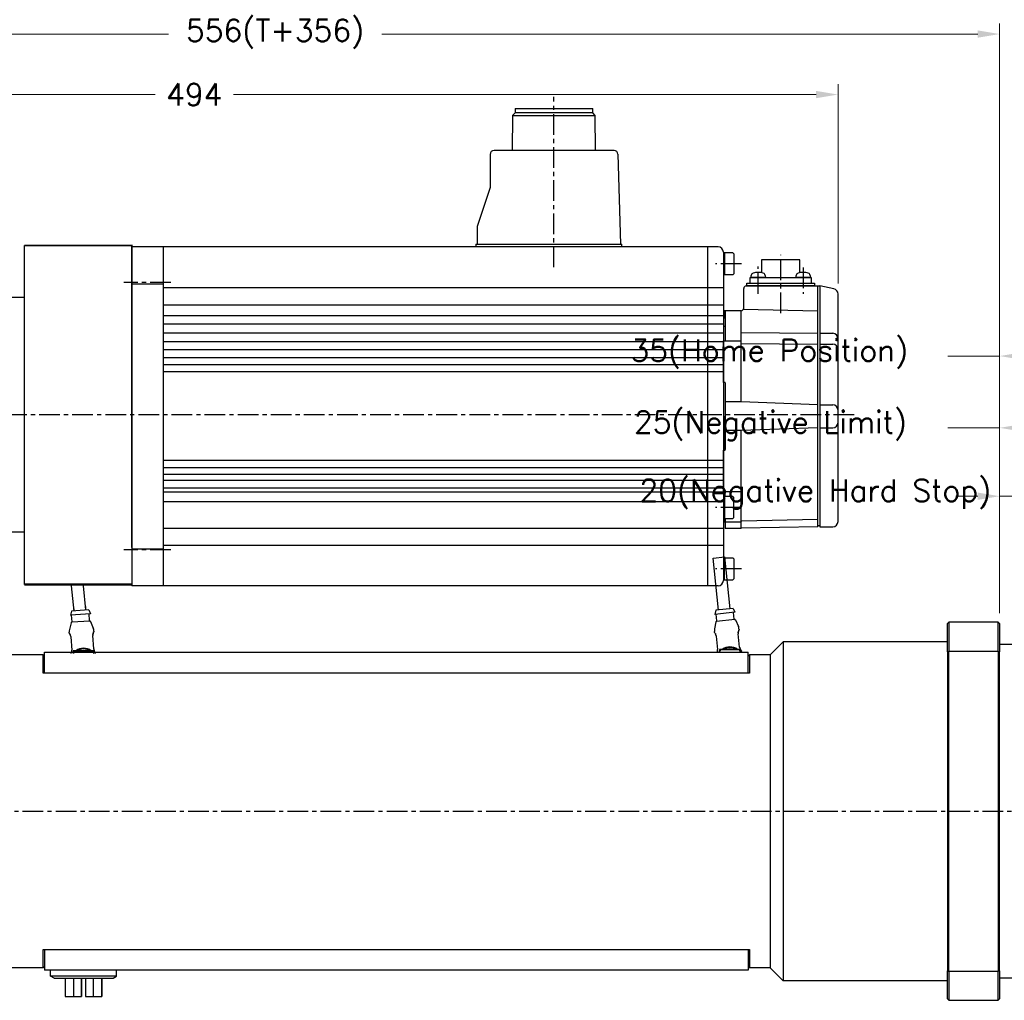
# Model space of a CAD drawing. Extents: x 0 to 1685, y -10 to 1188.
# Tile 3 of 23: x 433 to 811, y 384 to 760. Entities that reach past the tile are written whole.
import ezdxf

# ---------------------------------------------------------------- set-up
doc = ezdxf.new("R2010")
doc.units = 0
doc.header["$LTSCALE"] = 25.4
doc.linetypes.add('CENTER', pattern=[2, 1.25, -0.25, 0.25, -0.25])
doc.layers.get('0').update_dxf_attribs({"linetype": 'CONTINUOUS'})
doc.layers.get('Defpoints').update_dxf_attribs({"linetype": 'CONTINUOUS'})
for name, color, linetype, lineweight in [('AM_0', 7, 'CONTINUOUS', 50), ('AM_5_Dimension', 6, 'CONTINUOUS', 13), ('ATA-DIM', 252, 'CONTINUOUS', 25), ('Layer0000', 7, 'CONTINUOUS', 25), ('외형선(ISO)', 7, 'CONTINUOUS', 35)]:
    doc.layers.add(name, color=color, linetype=linetype, lineweight=lineweight)
doc.layers.add('ATA-CENTER', color=133, linetype='CENTER')
doc.styles.get("Standard").update_dxf_attribs({"font": 'simplex.shx'})
doc.dimstyles.new('ata_A1', dxfattribs={"dimtxt": 4.2, "dimasz": 4.2, "dimexe": 2, "dimexo": 2, "dimgap": 2, "dimtad": 0, "dimtih": 1, "dimtoh": 1, "dimdec": 6, "dimdsep": 46, "dimtxsty": 'Standard', "dimcen": 0, "dimclrd": 252, "dimclre": 252, "dimclrt": 4, "dimadec": 6, "dimazin": 2, "dimtfac": 1, "dimtdec": 6, "dimtofl": 0, "dimtmove": 0, "dimatfit": 3, "dimfxl": 0, "dimtolj": 1, "dimtzin": 0, "dimlwd": 0, "dimlwe": 0, "dimarcsym": 0})

# ---------------------------------------------------------------- blocks, each defined once
blk = doc.blocks.new('*D13645')
at = {"layer": 'ATA-DIM', "color": 252, "lineweight": 0}
for p, q in [((809.09, 532.61), (809.09, 581.45)), ((829.09, 522.94), (829.09, 581.45)), ((800.69, 577.45), (792.29, 577.45)), ((809.09, 577.45), (826.26, 577.45)), ((837.49, 577.45), (845.89, 577.45))]:
    blk.add_line(p, q, dxfattribs=at)
at = {"layer": 'ATA-DIM', "color": 252}
for points in [[(800.69, 576.05), (800.69, 578.85), (809.09, 577.45)], [(837.49, 578.85), (837.49, 576.05), (829.09, 577.45)]]:
    blk.add_solid(points, dxfattribs=at)
at = {"layer": 'Defpoints', "color": 0}
for p in [(829.09, 577.45), (809.09, 528.61), (829.09, 518.94)]:
    blk.add_point(p, dxfattribs=at)
at = {"layer": 'ATA-DIM', "color": 4, "insert": (670.9, 583.84), "char_height": 8.4, "attachment_point": 1}
blk.add_mtext('\\A1;20(Negative Hard Stop)', dxfattribs=at)
blk = doc.blocks.new('*D13644')
at = {"layer": 'ATA-DIM', "color": 252, "lineweight": 0}
for p, q in [((809.09, 532.61), (809.09, 607.68)), ((834.09, 504.45), (834.09, 607.68)), ((809.09, 603.68), (789.22, 603.68)), ((817.49, 603.68), (825.69, 603.68))]:
    blk.add_line(p, q, dxfattribs=at)
at = {"layer": 'ATA-DIM', "color": 252}
for points in [[(817.49, 605.08), (817.49, 602.28), (809.09, 603.68)], [(825.69, 602.28), (825.69, 605.08), (834.09, 603.68)]]:
    blk.add_solid(points, dxfattribs=at)
at = {"layer": 'Defpoints', "color": 0}
for p in [(834.09, 603.68), (809.09, 528.61), (834.09, 500.45)]:
    blk.add_point(p, dxfattribs=at)
at = {"layer": 'ATA-DIM', "color": 4, "insert": (668.8, 610.06), "char_height": 8.4, "attachment_point": 1}
blk.add_mtext('\\A1;25(Negative Limit)', dxfattribs=at)
blk = doc.blocks.new('*D13643')
at = {"layer": 'ATA-DIM', "color": 252, "lineweight": 0}
for p, q in [((809.09, 532.61), (809.09, 635.21)), ((844.09, 504.45), (844.09, 635.21)), ((809.09, 631.21), (789.22, 631.21)), ((817.49, 631.21), (835.69, 631.21))]:
    blk.add_line(p, q, dxfattribs=at)
at = {"layer": 'ATA-DIM', "color": 252}
for points in [[(817.49, 632.61), (817.49, 629.81), (809.09, 631.21)], [(835.69, 629.81), (835.69, 632.61), (844.09, 631.21)]]:
    blk.add_solid(points, dxfattribs=at)
at = {"layer": 'Defpoints', "color": 0}
for p in [(844.09, 631.21), (809.09, 528.61), (844.09, 500.45)]:
    blk.add_point(p, dxfattribs=at)
at = {"layer": 'ATA-DIM', "color": 4, "insert": (667.45, 637.59), "char_height": 8.4, "attachment_point": 1}
blk.add_mtext('\\A1;35(Home Position)', dxfattribs=at)
blk = doc.blocks.new('DEH')
at = {"color": 0, "ltscale": 5}
blk.add_line((12758.38, -3927.55), (12758.38, -3797.55), dxfattribs=at)
for p, q in [((12668.58, -3920.05), (12668.58, -3805.05)), ((12728.58, -3805.05), (12744.88, -3805.05)), ((12744.88, -3817.55), (12744.88, -3805.05)), ((12744.88, -3907.55), (12744.88, -3920.05)), ((12728.58, -3920.05), (12744.88, -3920.05))]:
    blk.add_line(p, q)
at = {"color": 7}
for p, q in [((12728.58, -3920.05), (12728.58, -3805.05)), ((12728.58, -3919.55), (12728.58, -3805.55))]:
    blk.add_line(p, q, dxfattribs=at)
at = {"ltscale": 5}
for p, q in [((12758.38, -3817.55), (12744.88, -3817.55)), ((12758.38, -3907.55), (12744.88, -3907.55))]:
    blk.add_line(p, q, dxfattribs=at)
at = {"layer": 'AM_0'}
blk.add_line((12758.38, -3927.55), (12799.88, -3927.55), dxfattribs=at)
at = {"layer": 'AM_5_Dimension', "color": 0}
for p, q in [((12672.58, -3919.55), (12672.58, -3805.55)), ((12728.58, -3805.05), (12728.58, -3920.05))]:
    blk.add_line(p, q, dxfattribs=at)
at = {"layer": 'Layer0000', "color": 7, "linetype": 'Continuous', "lineweight": 25}
for p, q in [((12799.58, -3811.74), (12799.58, -3797.55)), ((12799.58, -3913.35), (12799.58, -3811.74)), ((12799.58, -3913.35), (12799.58, -3927.55))]:
    blk.add_line(p, q, dxfattribs=at)
at = {"layer": '외형선(ISO)'}
for p, q in [((12799.88, -3797.55), (12758.38, -3797.55)), ((12672.08, -3805.05), (12668.58, -3805.05)), ((12672.58, -3805.55), (12672.08, -3805.05)), ((12673.08, -3805.05), (12672.58, -3805.55)), ((12673.08, -3805.05), (12728.08, -3805.05)), ((12728.58, -3805.55), (12728.08, -3805.05)), ((12728.58, -3805.55), (12729.08, -3805.05)), ((12668.58, -3920.05), (12672.08, -3920.05)), ((12672.58, -3919.55), (12672.08, -3920.05)), ((12672.58, -3919.55), (12673.08, -3920.05)), ((12673.08, -3920.05), (12728.08, -3920.05)), ((12728.58, -3919.55), (12728.08, -3920.05))]:
    blk.add_line(p, q, dxfattribs=at)
blk = doc.blocks.new('*D13682')
at = {"layer": 'ATA-DIM', "color": 252, "lineweight": 0}
for p, q in [((253.09, 683.11), (253.09, 735.51)), ((747.09, 658.99), (747.09, 735.51)), ((261.49, 731.51), (485.08, 731.51)), ((738.69, 731.51), (515.09, 731.51))]:
    blk.add_line(p, q, dxfattribs=at)
at = {"layer": 'ATA-DIM', "color": 252}
for points in [[(261.49, 732.91), (261.49, 730.11), (253.09, 731.51)], [(738.69, 730.11), (738.69, 732.91), (747.09, 731.51)]]:
    blk.add_solid(points, dxfattribs=at)
at = {"layer": 'Defpoints', "color": 0}
for p in [(747.09, 731.51), (253.09, 679.11), (747.09, 654.99)]:
    blk.add_point(p, dxfattribs=at)
at = {"layer": 'ATA-DIM', "color": 4, "insert": (500.09, 731.51), "char_height": 8.4, "attachment_point": 5}
blk.add_mtext('\\A1;494', dxfattribs=at)
blk = doc.blocks.new('*D13658')
at = {"layer": 'ATA-DIM', "color": 252, "lineweight": 0}
for p, q in [((253.09, 683.11), (253.09, 758.71)), ((809.09, 532.61), (809.09, 758.71)), ((261.49, 754.71), (490.17, 754.71)), ((800.69, 754.71), (572.01, 754.71))]:
    blk.add_line(p, q, dxfattribs=at)
at = {"layer": 'ATA-DIM', "color": 252}
for points in [[(261.49, 756.11), (261.49, 753.31), (253.09, 754.71)], [(800.69, 753.31), (800.69, 756.11), (809.09, 754.71)]]:
    blk.add_solid(points, dxfattribs=at)
at = {"layer": 'Defpoints', "color": 0}
for p in [(809.09, 754.71), (253.09, 679.11), (809.09, 528.61)]:
    blk.add_point(p, dxfattribs=at)
at = {"layer": 'ATA-DIM', "color": 4, "insert": (531.09, 754.71), "char_height": 8.4, "attachment_point": 5}
blk.add_mtext('\\A1;556(T+356)', dxfattribs=at)

msp = doc.modelspace()

# ---------------------------------------------------------------- linework, layer by layer
at = {"color": 7, "linetype": 'Continuous'}
for p, q in [((623.2127527, 726.1056106), (638.0877527, 726.1056106)), ((623.2127527, 726.1056106), (623.2127527, 724.5156106)), ((638.0877527, 726.1056106), (652.9627527, 726.1056106)), ((652.9627527, 724.5156106), (652.9627527, 726.1056106)), ((622.2127527, 723.5156106), (622.1098008, 710.0556106)), ((623.2127527, 724.5156106), (622.2127527, 723.5156106)), ((622.2127527, 723.5156106), (638.0877527, 723.5156106)), ((638.0877527, 724.5156106), (623.2127527, 724.5156106)), ((652.9627527, 724.5156106), (638.0877527, 724.5156106)), ((638.0877527, 723.5156106), (653.9627527, 723.5156106)), ((653.9627527, 723.5156106), (652.9627527, 724.5156106)), ((654.0657047, 710.0556106), (653.9627527, 723.5156106)), ((613.5877527, 708.5556106), (613.5877527, 695.8556106)), ((661.1309713, 710.0556106), (615.0877527, 710.0556106)), ((662.6303305, 708.5994515), (663.579014, 674.1056106)), ((613.5877527, 695.8556106), (608.5877527, 680.8556106)), ((608.5877527, 680.8556106), (608.5877527, 674.1056106)), ((701.0877527, 673.1056106), (476.0877527, 673.1056106)), ((488.0877527, 673.1056106), (488.0877527, 543.1056106)), ((608.0877527, 674.1056106), (608.0877527, 673.1056106)), ((664.0877527, 673.1056106), (664.0877527, 674.1056106)), ((697.0877527, 543.1057711), (697.0877527, 673.1055711)), ((703.0877527, 671.1056106), (703.0877527, 545.1056106)), ((706.6877527, 670.8557705), (703.0877527, 670.8557705)), ((703.5877527, 670.8557705), (703.5877527, 662.3557705)), ((706.6877527, 670.8557705), (707.0877527, 670.4557705)), ((707.0877527, 670.4557705), (707.0877527, 662.7557705)), ((732.4876744, 668.1056106), (717.6876744, 668.1056106)), ((717.6876744, 668.1056106), (717.6876744, 663.1966985)), ((732.4876744, 663.1966985), (732.4876744, 668.1056106)), ((706.6877527, 662.3557705), (703.0877527, 662.3557705)), ((706.6877527, 662.3557705), (707.0877527, 662.7557705)), ((713.3876744, 659.10561), (713.3876744, 661.30561)), ((713.3876744, 661.30561), (736.7876744, 661.30561)), ((713.7076744, 661.30561), (713.781799, 662.1528589)), ((719.2076744, 661.30561), (713.7076744, 661.30561)), ((719.1335497, 662.1528589), (719.2076744, 661.30561)), ((730.9676744, 661.30561), (731.041799, 662.1528589)), ((736.4676744, 661.30561), (730.9676744, 661.30561)), ((736.3935497, 662.1528589), (736.4676744, 661.30561)), ((736.7876744, 661.30561), (736.7876744, 659.10561)), ((476.0877527, 658.9115805), (488.0877527, 658.9115805)), ((488.0877527, 657.5146173), (703.0877527, 657.5147778)), ((711.8877527, 658.10561), (739.3877527, 658.10561)), ((712.0876744, 658.10561), (712.0876744, 659.10561)), ((712.0876744, 659.10561), (738.0876744, 659.10561)), ((738.0876744, 658.10561), (712.0876744, 658.10561)), ((738.0876744, 659.10561), (738.0876744, 658.10561)), ((739.3877527, 658.10561), (740.0877527, 658.10561)), ((739.3877527, 565.70561), (739.3877527, 658.10561)), ((745.5068109, 656.9443833), (740.0877527, 658.10561)), ((740.0877527, 658.10561), (740.0877527, 565.70561)), ((710.8877527, 649.60581), (710.8877527, 657.10561)), ((747.0877527, 567.70561), (747.0877527, 654.9887784)), ((703.0877527, 650.7121168), (488.0877527, 650.7119563)), ((703.0877527, 646.6937776), (488.0877527, 646.6936172)), ((703.0877527, 648.40561), (703.0877527, 648.05561)), ((703.0877527, 648.05561), (703.0877527, 645.60561)), ((703.7877527, 648.60541), (703.2877527, 648.60561)), ((703.7877527, 648.60581), (703.7877527, 637.10561)), ((709.8877527, 648.60581), (703.7877527, 648.60581)), ((703.7877527, 645.60541), (703.7877527, 648.60541)), ((709.8877527, 613.60561), (709.8877527, 648.60581)), ((739.3877527, 648.3923634), (710.6906598, 649.0097058)), ((703.0877527, 643.382041), (488.0877527, 643.3818805)), ((703.0877527, 645.60561), (703.0877527, 608.10561)), ((703.7877527, 642.60541), (703.0877527, 642.60561)), ((703.0877527, 639.9572366), (488.0877527, 639.9570762)), ((709.8877527, 640.1923421), (739.3877527, 639.9248259)), ((740.0877527, 639.9248259), (745.0877527, 639.9248259)), ((703.0877527, 636.6491311), (488.0877527, 636.6489706)), ((703.0877527, 637.10561), (709.8877527, 637.10561)), ((703.0877527, 621.10561), (703.0877527, 637.10561)), ((709.8877527, 636.0172324), (739.3877527, 635.7744101)), ((740.0877527, 635.7744101), (745.0877527, 635.7744101)), ((703.0877527, 633.6457085), (488.0877527, 633.645548)), ((703.0877527, 630.4899324), (488.0877527, 630.4897719)), ((703.0877527, 627.8557705), (488.0877527, 627.85561)), ((703.0877527, 625.1057705), (488.0877527, 625.10561)), ((703.5877527, 621.10561), (703.0877527, 621.10561)), ((703.7877527, 620.90561), (703.7877527, 595.30561)), ((709.8877527, 613.60561), (703.7877527, 613.60561)), ((739.3877527, 612.50561), (709.8877527, 613.60561)), ((740.0877527, 612.50561), (745.0877527, 612.50561)), ((703.0877527, 608.10561), (703.0877527, 570.60561)), ((703.7877527, 595.30561), (703.7877527, 608.10541)), ((709.8877527, 602.60561), (703.7877527, 602.60561)), ((739.3877527, 603.70561), (709.8877527, 602.60561)), ((709.8877527, 565.10561), (709.8877527, 602.60561)), ((740.0877527, 603.70561), (745.0877527, 603.70561)), ((703.0877527, 579.10561), (703.0877527, 595.10561)), ((703.0877527, 595.10561), (703.5877527, 595.10561)), ((703.0877527, 591.1057374), (488.0877527, 591.105577)), ((703.0877527, 588.3665588), (488.0877527, 588.3663984)), ((703.0877527, 585.7216086), (488.0877527, 585.7214481)), ((703.0877527, 583.5411383), (488.0877527, 583.5409779)), ((703.0877527, 580.5922325), (488.0877527, 580.592072)), ((703.0877527, 578.9656429), (488.0877527, 578.9654824)), ((709.8877527, 579.10561), (703.0877527, 579.10561)), ((703.7877527, 577.3557705), (703.7877527, 579.10561)), ((703.0877527, 575.3057705), (488.0877527, 575.30561)), ((706.6877527, 577.3557705), (703.0877527, 577.3557705)), ((703.5877527, 577.3557705), (703.5877527, 568.8557705)), ((707.0877527, 576.9557705), (706.6877527, 577.3557705)), ((707.0877527, 569.2557705), (707.0877527, 576.9557705)), ((703.0877527, 570.60561), (703.0877527, 568.15561)), ((703.0877527, 568.8557705), (706.6877527, 568.8557705)), ((703.0877527, 568.15561), (703.0877527, 567.80561)), ((703.2877527, 567.60561), (703.7877527, 567.60541)), ((703.7877527, 568.8557705), (703.7877527, 565.10561)), ((703.7877527, 567.60541), (703.7877527, 568.8557705)), ((703.7877527, 567.60541), (709.8877527, 567.60541)), ((706.6877527, 568.8557705), (707.0877527, 569.2557705)), ((739.3877527, 568.455169), (710.084171, 567.9303275)), ((703.0877527, 565.1057705), (488.0877527, 565.10561)), ((709.8877525, 565.10561), (703.7877527, 565.10561)), ((739.3877527, 565.70561), (709.8877527, 565.1772506)), ((740.0877527, 566.10561), (739.3877527, 566.10561)), ((740.0877527, 565.70561), (745.0877527, 565.70561)), ((476.0876527, 557.2995734), (488.0877527, 557.2995734)), ((488.0877527, 558.6966027), (703.0877527, 558.6967632)), ((703.0877527, 553.8557705), (706.6877527, 553.8557705)), ((703.5877527, 545.3557705), (703.5877527, 553.8557705)), ((707.0877527, 553.4557705), (706.6877527, 553.8557705)), ((707.0877527, 553.4557705), (707.0877527, 545.7557705)), ((703.0877527, 545.3557705), (706.6877527, 545.3557705)), ((707.0877527, 545.7557705), (706.6877527, 545.3557705)), ((701.0877527, 543.1056106), (476.0877527, 543.1056106))]:
    msp.add_line(p, q, dxfattribs=at)
for p, q in [((476.0877527, 673.1056106), (476.0877527, 543.1056106)), ((608.0877527, 674.1056106), (664.0877527, 674.1056106)), ((476.0877527, 658.9116142), (476.0877527, 557.299607)), ((699.1562139, 553.6934028), (703.6307746, 554.1712172)), ((701.2798337, 533.8064664), (699.1562139, 553.6934028)), ((705.7543943, 534.2842808), (703.6307746, 554.1712172)), ((454.0338435, 533.372211), (452.9944657, 543.1056106)), ((458.5084042, 533.8500255), (457.5200497, 543.1056106)), ((452.9287674, 533.384947), (452.5311789, 531.8546125)), ((459.6134802, 533.8372895), (452.9287674, 533.384947)), ((454.0262575, 533.4592121), (453.9148487, 535.1056106)), ((458.5159901, 533.7630243), (458.4251397, 535.1056106)), ((459.6134802, 533.8372895), (460.2136101, 532.3744689)), ((700.1860522, 533.6896673), (699.8481502, 532.1450566)), ((707.5046207, 532.9626502), (699.8481502, 532.1450566)), ((706.8481758, 534.4010799), (700.1860522, 533.6896673)), ((706.8481758, 534.4010799), (707.5046207, 532.9626502)), ((707.2835179, 530.3242579), (707.0074473, 532.9095597)), ((452.8341064, 528.9307471), (452.1567355, 526.2722987)), ((460.2136101, 532.3744689), (452.5311789, 531.8546125)), ((460.1084552, 529.56095), (453.0144113, 529.0809087)), ((453.205574, 529.2943018), (453.0300381, 531.8883694)), ((459.8902869, 529.7466443), (459.714751, 532.340712)), ((460.3073461, 529.4364479), (461.3366868, 526.8934896)), ((700.2643146, 529.2351492), (699.6906193, 526.5524168)), ((700.6213942, 529.6128453), (700.3453236, 532.1981471)), ((707.508728, 530.1471699), (700.4386565, 529.3921947)), ((707.7123006, 530.0304798), (708.8395495, 527.5293822)), ((789.0876432, 528.6056106), (789.5876432, 529.1056106)), ((789.5876432, 529.1056106), (789.5876432, 517.9957564)), ((808.5876432, 529.1056106), (789.5876432, 529.1056106)), ((808.5876432, 517.9957564), (808.5876432, 529.1056106)), ((809.0876432, 528.6056106), (808.5876432, 529.1056106)), ((452.0931361, 524.9973988), (452.0706955, 525.3290263)), ((461.5714604, 525.63878), (461.5490197, 525.9704075)), ((699.6765423, 525.2760091), (699.6412493, 525.606516)), ((709.1228371, 526.2847285), (709.087544, 526.6152354)), ((789.0876432, 517.8122279), (789.0876432, 528.6056106)), ((809.0876432, 528.6056106), (809.0876432, 517.8122279)), ((452.6978309, 523.4671184), (453.0435281, 518.3584094)), ((461.524134, 518.9322769), (461.1784368, 524.0409858)), ((700.3401665, 523.7703476), (700.8838548, 518.6789021)), ((709.3358028, 519.5814405), (708.7921145, 524.6728859)), ((721.0876432, 516.6056106), (726.0876432, 521.6056106)), ((789.0876432, 521.6056106), (726.0876432, 521.6056106)), ((726.0876432, 521.6056106), (726.0876432, 391.6056106)), ((442.5876432, 509.6056106), (442.5876432, 517.6056106)), ((442.5876432, 517.6056106), (712.5876432, 517.6056106)), ((453.5876432, 518.1056106), (453.5876432, 517.7056106)), ((453.6876432, 517.7056106), (453.5876432, 517.7056106)), ((453.5876432, 517.7056106), (453.5876432, 517.1056106)), ((454.2876432, 518.2056106), (453.6876432, 518.2056106)), ((453.6876432, 517.7056106), (453.7876432, 517.7056106)), ((453.7876432, 517.1056106), (453.7876432, 517.7056106)), ((453.7976432, 517.1056106), (453.7976432, 517.6956106)), ((460.8876432, 518.2056106), (454.2876432, 518.2056106)), ((454.2976432, 518.1956106), (460.8776432, 518.1956106)), ((461.4876432, 518.2056106), (460.8876432, 518.2056106)), ((461.3776432, 517.6956106), (461.3776432, 517.1056106)), ((461.3876432, 517.7056106), (461.3876432, 517.1056106)), ((461.4876432, 517.7056106), (461.3876432, 517.7056106)), ((461.4876432, 517.7056106), (461.5876432, 517.7056106)), ((461.5876432, 517.7056106), (461.5876432, 518.1056106)), ((461.5876432, 517.1056106), (461.5876432, 517.7056106)), ((701.5876432, 518.6056106), (701.5876432, 518.2056106)), ((701.6876432, 518.2056106), (701.5876432, 518.2056106)), ((701.5876432, 518.2056106), (701.5876432, 517.6056106)), ((702.2876432, 518.7056106), (701.6876432, 518.7056106)), ((701.6876432, 518.2056106), (701.7876432, 518.2056106)), ((701.7776432, 517.8439047), (701.7876432, 517.8439047)), ((701.7776432, 517.790501), (701.7776432, 517.8439047)), ((701.7776432, 517.790501), (701.7876432, 517.790501)), ((701.7776432, 517.7253669), (701.7776432, 517.790501)), ((701.7776432, 517.7253669), (701.7876432, 517.7253669)), ((701.7776432, 517.7056106), (701.7776432, 517.7253669)), ((701.7776432, 517.7056106), (701.7776432, 517.6056106)), ((701.7876432, 517.7056106), (701.7776432, 517.7056106)), ((701.7876432, 517.6056106), (701.7876432, 518.2056106)), ((701.7976432, 517.6056106), (701.7976432, 518.1956106)), ((708.8876432, 518.7056106), (702.2876432, 518.7056106)), ((702.2976432, 518.6956106), (708.8776432, 518.6956106)), ((709.4876432, 518.7056106), (708.8876432, 518.7056106)), ((709.3776432, 518.1956106), (709.3776432, 517.6056106)), ((709.3876432, 518.2056106), (709.3876432, 517.6056106)), ((709.4876432, 518.2056106), (709.3876432, 518.2056106)), ((709.4876432, 518.2056106), (709.5876432, 518.2056106)), ((709.5876432, 518.2056106), (709.5876432, 518.6056106)), ((709.5876432, 517.6056106), (709.5876432, 518.2056106)), ((710.0496337, 517.6056106), (709.9992127, 518.0777859)), ((712.5876432, 509.6056106), (712.5876432, 517.6056106)), ((789.0876432, 517.8122279), (789.0876432, 395.3989933)), ((789.5876432, 517.9957564), (808.5876432, 517.9957564)), ((789.5876432, 395.2154648), (789.5876432, 517.9957564)), ((808.5876432, 517.9957564), (808.5876432, 395.2154648)), ((818.5876432, 520.6056106), (809.0876432, 520.6056106)), ((809.0876432, 395.3989933), (809.0876432, 517.8122279)), ((442.0876432, 516.6056106), (424.0876432, 516.6056106)), ((442.0876432, 509.6056106), (442.0876432, 516.6056106)), ((442.5876432, 516.1056106), (442.0876432, 516.6056106)), ((453.7776432, 517.3439047), (453.7876432, 517.3439047)), ((453.7776432, 517.290501), (453.7776432, 517.3439047)), ((453.7776432, 517.290501), (453.7876432, 517.290501)), ((453.7776432, 517.2253669), (453.7776432, 517.290501)), ((453.7776432, 517.2253669), (453.7876432, 517.2253669)), ((453.7776432, 517.2056106), (453.7776432, 517.2253669)), ((453.7776432, 517.2056106), (453.7776432, 517.1056106)), ((453.7876432, 517.2056106), (453.7776432, 517.2056106)), ((462.1488847, 517.1056106), (462.1286925, 517.4040103)), ((712.5876432, 516.1056106), (713.0876432, 516.6056106)), ((713.0876432, 516.6056106), (713.0876432, 509.6056106)), ((721.0876432, 516.6056106), (713.0876432, 516.6056106)), ((721.0876432, 516.6056106), (721.0876432, 396.6056106)), ((442.5876432, 509.6056106), (442.0876432, 509.6056106)), ((712.5876432, 509.6056106), (442.5876432, 509.6056106)), ((713.0876432, 509.6056106), (712.5876432, 509.6056106)), ((442.0876432, 396.6056106), (442.0876432, 403.6056106)), ((442.0876432, 403.6056106), (442.5876432, 403.6056106)), ((442.5876432, 403.6056106), (442.5876432, 395.6056106)), ((442.5876432, 403.6056106), (712.5876432, 403.6056106)), ((712.5876432, 403.6056106), (712.5876432, 395.6056106)), ((712.5876432, 403.6056106), (713.0876432, 403.6056106)), ((713.0876432, 403.6056106), (713.0876432, 396.6056106)), ((442.5876432, 397.1056106), (442.0876432, 396.6056106)), ((712.5876432, 397.1056106), (713.0876432, 396.6056106)), ((442.0876432, 396.6056106), (424.0876432, 396.6056106)), ((712.5876432, 395.6056106), (442.5876432, 395.6056106)), ((444.8876432, 393.3993581), (444.8876432, 395.6056106)), ((446.2624542, 392.6056106), (444.8876432, 393.3993581)), ((470.2876432, 393.3993581), (444.8876432, 393.3993581)), ((468.9128322, 392.6056106), (470.2876432, 393.3993581)), ((470.2876432, 393.3993581), (470.2876432, 395.6056106)), ((721.0876432, 396.6056106), (713.0876432, 396.6056106)), ((721.0876432, 396.6056106), (726.0876432, 391.6056106)), ((789.0876432, 384.6056106), (789.0876432, 395.3989933)), ((789.5876432, 395.2154648), (789.5876432, 384.1056106)), ((808.5876432, 395.2154648), (789.5876432, 395.2154648)), ((808.5876432, 384.1056106), (808.5876432, 395.2154648)), ((809.0876432, 395.3989933), (809.0876432, 384.6056106)), ((446.2624542, 392.6056106), (468.9128322, 392.6056106)), ((450.5394994, 392.6056106), (450.5394994, 385.6056106)), ((453.7976643, 392.6056106), (453.7976643, 385.6056106)), ((456.7503925, 385.6056106), (456.7503925, 392.6056106)), ((456.78307, 385.6056106), (456.78307, 392.6056106)), ((456.7922427, 392.6056106), (456.7922427, 385.6056106)), ((456.8249202, 392.6056106), (456.8249202, 385.6056106)), ((458.3503662, 392.6056106), (458.3503662, 385.6056106)), ((461.3030944, 392.6056106), (461.3030944, 385.6056106)), ((464.6266144, 385.6056106), (464.6266144, 392.6056106)), ((464.6357871, 392.6056106), (464.6357871, 385.6056106)), ((789.0876432, 391.6056106), (726.0876432, 391.6056106)), ((818.5876432, 392.6056106), (809.0876432, 392.6056106)), ((450.5394994, 385.6056106), (453.7976643, 385.6056106)), ((453.7976643, 385.6056106), (456.7503925, 385.6056106)), ((456.78307, 385.6056106), (456.7503925, 385.6056106)), ((456.7922427, 385.6056106), (456.78307, 385.6056106)), ((456.8249202, 385.6056106), (456.7922427, 385.6056106)), ((458.3503662, 385.6056106), (461.3030944, 385.6056106)), ((461.3030944, 385.6056106), (464.6266144, 385.6056106)), ((464.6357871, 385.6056106), (464.6266144, 385.6056106)), ((789.0876432, 384.6056106), (789.5876432, 384.1056106)), ((789.5876432, 384.1056106), (808.5876432, 384.1056106)), ((808.5876432, 384.1056106), (809.0876432, 384.6056106))]:
    msp.add_line(p, q)
for centre, radius, start, end in [((615.0877527, 708.5556106), 1.5, 90, 180), ((661.1309713, 708.5556106), 1.5, 1.67483799, 90), ((714.7779937, 662.0657032), 1, 106.257027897, 175), ((716.4576744, 656.30561), 7, 90, 106.257027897), ((716.4576744, 656.30561), 7, 73.742972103, 90), ((718.137355, 662.0657032), 1, 5, 73.742972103), ((732.0379937, 662.0657032), 1, 106.257027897, 175), ((733.7176744, 656.30561), 7, 90, 106.257027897), ((733.7176744, 656.30561), 7, 73.742972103, 90), ((735.397355, 662.0657032), 1, 5, 73.742972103), ((711.8877527, 657.10561), 1, 90, 180), ((745.0877527, 654.9887784), 2, 0, 77.905242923), ((703.2877527, 648.40561), 0.2, 90, 180), ((709.8877527, 649.60581), 1, 270, 0), ((745.0877527, 637.9248259), 2, 0, 90), ((745.0877527, 633.7744101), 2, 0, 90), ((703.5877527, 620.90561), 0.2, 0, 90), ((745.0877527, 610.50561), 2, 0, 90), ((745.0877527, 605.70561), 2, 270, 0), ((703.5877527, 595.30561), 0.2, 270, 0), ((703.2877527, 567.80561), 0.2, 180, 270), ((710.0877525, 567.7303596), 0.2, 91.026085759, 180), ((745.0877527, 567.70561), 2, 270, 0)]:
    msp.add_arc(centre, radius, start, end, dxfattribs=at)
for centre, radius, start, end in [((701.0877527, 671.1056106), 2, 0, 90), ((701.0877527, 545.1056106), 2, 270, 0), ((453.027914, 528.8813651), 0.2, 93.871201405, 165.705244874), ((453.0060304, 529.280799), 0.2, 273.871201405, 3.871201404), ((460.0898306, 529.7601471), 0.2, 183.871201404, 273.871201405), ((460.1219579, 529.3614063), 0.2, 22.037157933, 93.871201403), ((700.4598927, 529.1933253), 0.2, 96.095212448, 167.929255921), ((700.4225248, 529.5916091), 0.2, 276.095212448, 6.095212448), ((707.4823873, 530.3454941), 0.2, 186.095212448, 276.095212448), ((707.5299642, 529.9483005), 0.2, 24.261168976, 96.095212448), ((455.0638505, 525.5315677), 3, 165.705244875, 183.871201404), ((458.5558647, 525.7678661), 3, 3.871201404, 22.037157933), ((702.6242897, 525.925059), 3, 167.929255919, 186.095212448), ((706.1045036, 526.2966924), 3, 6.095212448, 24.261168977), ((453.6876432, 518.1056106), 0.1, 90, 180), ((454.2876432, 517.7056106), 0.5, 90, 180), ((454.2976432, 517.6956106), 0.5, 90, 180), ((457.5876432, 514.1556106), 5, 54.095931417, 125.904068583), ((457.5876432, 514.1556106), 4.7, 59.508238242, 120.491761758), ((457.5876432, 514.1556106), 4.1, 81.042783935, 98.957216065), ((460.8776432, 517.6956106), 0.5, 0, 90), ((460.8876432, 517.7056106), 0.5, 0, 90), ((461.4876432, 518.1056106), 0.1, 0, 90), ((705.5876432, 514.6556106), 5, 143.130102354, 143.842991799), ((701.6876432, 518.6056106), 0.1, 90, 180), ((702.2876432, 518.2056106), 0.5, 90, 180), ((702.2976432, 518.1956106), 0.5, 90, 180), ((705.5876432, 514.6556106), 5, 54.095931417, 125.904068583), ((705.5876432, 514.6556106), 4.7, 59.508238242, 120.491761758), ((705.5876432, 514.6556106), 4.1, 81.042783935, 98.957216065), ((708.8776432, 518.1956106), 0.5, 0, 90), ((708.8876432, 518.2056106), 0.5, 0, 90), ((709.4876432, 518.6056106), 0.1, 0, 90), ((705.5876432, 514.6556106), 5, 36.157008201, 36.869897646), ((457.5876432, 514.1556106), 5, 143.130102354, 143.842991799), ((457.5876432, 514.1556106), 5, 36.157008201, 36.869897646)]:
    msp.add_arc(centre, radius, start, end)
for points, knots in [([(461.3959724, 525.2464022), (461.374408, 525.1989656), (461.3514241, 525.1436457), (461.2984745, 524.9970181), (461.2680586, 524.8981988), (461.2413037, 524.7864928)], [0, 0, 0, 0, 0.032685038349, 0.032685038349, 0.075239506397, 0.075239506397, 0.075239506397, 0.075239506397]), ([(461.4680044, 525.3892743), (461.455552, 525.364705), (461.4416477, 525.3363827), (461.4085351, 525.2662341), (461.3886279, 525.2227837), (461.3682257, 525.1745786)], [0.044628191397, 0.044628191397, 0.044628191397, 0.044628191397, 0.068505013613, 0.068505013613, 0.09699652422, 0.09699652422, 0.09699652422, 0.09699652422]), ([(461.4675384, 525.3884376), (461.4501058, 525.3540076), (461.4187081, 525.2892438), (461.3818317, 525.206726), (461.3682257, 525.1745786)], [0.655813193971, 0.655813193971, 0.655813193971, 0.655813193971, 0.714285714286, 0.747278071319, 0.747278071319, 0.747278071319, 0.747278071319]), ([(461.5723518, 525.6386653), (461.5729468, 525.6297348), (461.5729133, 525.6208422), (461.5718387, 525.6045764), (461.5708831, 525.5970729), (461.5678, 525.5796428), (461.5653121, 525.5705031), (461.5613631, 525.5580122), (461.5597453, 525.5536388), (461.5562344, 525.5446486), (461.5545269, 525.5407967), (461.5495204, 525.529854), (461.5468176, 525.5246704), (461.538328, 525.5087276), (461.5319623, 525.497698), (461.5246778, 525.4855138)], [0, 0, 0, 0, 0.002812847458, 0.002812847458, 0.005364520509, 0.005364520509, 0.009288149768, 0.009288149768, 0.012472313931, 0.012472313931, 0.017212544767, 0.017212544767, 0.027993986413, 0.027993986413, 0.04903223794, 0.04903223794, 0.04903223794, 0.04903223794]), ([(699.7491448, 525.1331525), (699.7390085, 525.1448789), (699.730342, 525.155229), (699.718316, 525.1708607), (699.7145593, 525.1757181), (699.7053725, 525.1898372), (699.7011283, 525.1964215), (699.691973, 525.2150436), (699.6878544, 525.2245595), (699.6803952, 525.2475258), (699.6772191, 525.2615072), (699.6756842, 525.2757418)], [0, 0, 0, 0, 0.022971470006, 0.022971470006, 0.034367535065, 0.034367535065, 0.040556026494, 0.040556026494, 0.044492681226, 0.044492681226, 0.048992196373, 0.048992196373, 0.048992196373, 0.048992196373]), ([(699.7491448, 525.1331525), (699.7478192, 525.1346861), (699.7148292, 525.1730426), (699.7194077, 525.1745037), (699.7524869, 525.1357023)], [0.42248596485, 0.42248596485, 0.42248596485, 0.42248596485, 0.42857142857, 0.58042167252, 0.58042167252, 0.58042167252, 0.58042167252]), ([(708.8132233, 525.3518896), (708.8020279, 525.2834988), (708.7930584, 525.2104817), (708.7786109, 525.0266666), (708.7762057, 524.910409), (708.7824578, 524.7939147)], [0.021823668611, 0.021823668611, 0.021823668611, 0.021823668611, 0.046355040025, 0.046355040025, 0.081549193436, 0.081549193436, 0.081549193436, 0.081549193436]), ([(708.7816665, 525.077689), (708.78468, 525.132278), (708.7949387, 525.2464736), (708.8137864, 525.3581793), (708.8251381, 525.4159186), (708.8260035, 525.4202711)], [0.075641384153, 0.075641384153, 0.075641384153, 0.075641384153, 0.107142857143, 0.142857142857, 0.145784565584, 0.145784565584, 0.145784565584, 0.145784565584]), ([(708.9627082, 525.8858362), (708.9430008, 525.8375985), (708.9221811, 525.7814283), (708.8749614, 525.6328564), (708.8484033, 525.5329312), (708.8260035, 525.4202711)], [0, 0, 0, 0, 0.032685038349, 0.032685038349, 0.075239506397, 0.075239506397, 0.075239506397, 0.075239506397]), ([(709.0291416, 526.0313959), (709.017652, 526.0063619), (709.0048572, 525.9775214), (708.9744918, 525.9061406), (708.9562858, 525.8619504), (708.9377696, 525.8129899)], [0.044628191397, 0.044628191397, 0.044628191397, 0.044628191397, 0.068505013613, 0.068505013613, 0.09699652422, 0.09699652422, 0.09699652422, 0.09699652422]), ([(709.0287084, 526.0305418), (709.012625, 525.9954612), (708.9837642, 525.9295278), (708.9501178, 525.845641), (708.9377696, 525.8129899)], [0.65581319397, 0.65581319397, 0.65581319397, 0.65581319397, 0.714285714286, 0.747278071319, 0.747278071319, 0.747278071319, 0.747278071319]), ([(709.1237324, 526.2846484), (709.1246735, 526.2757478), (709.1249851, 526.2668606), (709.1245425, 526.2505653), (709.1238788, 526.2430304), (709.1214745, 526.2254938), (709.1193431, 526.2162645), (709.1158818, 526.2036297), (709.1144349, 526.1991968), (709.1112755, 526.1900771), (709.1097188, 526.1861619), (709.1051407, 526.1750331), (709.1026411, 526.1697485), (709.0947766, 526.1534882), (709.0888437, 526.1422199), (709.0820375, 526.1297623)], [0, 0, 0, 0, 0.002812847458, 0.002812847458, 0.005364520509, 0.005364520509, 0.009288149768, 0.009288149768, 0.012472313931, 0.012472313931, 0.017212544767, 0.017212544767, 0.027993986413, 0.027993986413, 0.04903223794, 0.04903223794, 0.04903223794, 0.04903223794]), ([(452.1601402, 524.8518323), (452.1504665, 524.8639432), (452.1422083, 524.8746219), (452.1307979, 524.8907085), (452.1272326, 524.895708), (452.1186006, 524.910173), (452.1146151, 524.916917), (452.1061893, 524.9358803), (452.1024431, 524.9455489), (452.0958808, 524.9687873), (452.0932496, 524.9828815), (452.0922682, 524.997165)], [0, 0, 0, 0, 0.022971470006, 0.022971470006, 0.034367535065, 0.034367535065, 0.040556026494, 0.040556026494, 0.044492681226, 0.044492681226, 0.048992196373, 0.048992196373, 0.048992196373, 0.048992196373]), ([(452.1601402, 524.8518323), (452.158875, 524.8534162), (452.1273984, 524.893024), (452.1320301, 524.8943063), (452.1635787, 524.8542505)], [0.42248596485, 0.42248596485, 0.42248596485, 0.42248596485, 0.42857142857, 0.58042167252, 0.58042167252, 0.58042167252, 0.58042167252]), ([(452.3570551, 524.5648088), (452.2908447, 524.6763981), (452.2335346, 524.7593946), (452.1829945, 524.8290796), (452.1717595, 524.8438636), (452.1635787, 524.8542505)], [0, 0, 0, 0, 0.070625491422, 0.070625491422, 0.096970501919, 0.096970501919, 0.096970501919, 0.096970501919]), ([(452.6863953, 523.587992), (452.6726698, 523.701507), (452.6507983, 523.8133435), (452.596577, 524.0257451), (452.5631035, 524.1279193), (452.5174977, 524.2439457), (452.5068385, 524.2696151), (452.4961, 524.2942888)], [0, 0, 0, 0, 0.034494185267, 0.034494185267, 0.070853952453, 0.070853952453, 0.081689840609, 0.081689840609, 0.081689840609, 0.081689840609]), ([(461.1837057, 524.4458894), (461.1729311, 524.3315593), (461.1697893, 524.2086285), (461.1765074, 524.071626), (461.1774006, 524.0562993), (461.1784368, 524.0409858)], [0, 0, 0, 0, 0.036577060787, 0.036577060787, 0.041181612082, 0.041181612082, 0.041181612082, 0.041181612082]), ([(461.2258795, 524.7186588), (461.2120385, 524.650754), (461.2002422, 524.5781399), (461.1786724, 524.395024), (461.1717574, 524.2789473), (461.1734841, 524.1622982)], [0.021823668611, 0.021823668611, 0.021823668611, 0.021823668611, 0.046355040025, 0.046355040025, 0.081549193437, 0.081549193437, 0.081549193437, 0.081549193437]), ([(461.1837057, 524.4458894), (461.1888353, 524.5003203), (461.2035179, 524.6140318), (461.2266862, 524.724922), (461.2402701, 524.7821772), (461.2413037, 524.7864928)], [0.075641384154, 0.075641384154, 0.075641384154, 0.075641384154, 0.107142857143, 0.142857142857, 0.145784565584, 0.145784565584, 0.145784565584, 0.145784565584]), ([(699.9570498, 524.8539868), (699.8865589, 524.9629227), (699.8260712, 525.0436326), (699.7728649, 525.1113039), (699.7610646, 525.1256407), (699.7524869, 525.1357023)], [0, 0, 0, 0, 0.070625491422, 0.070625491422, 0.096970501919, 0.096970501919, 0.096970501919, 0.096970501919]), ([(700.3240488, 523.8906864), (700.3059286, 524.0035832), (700.2797336, 524.1144867), (700.2173105, 524.3246242), (700.1798972, 524.4254224), (700.1298231, 524.5395916), (700.1181758, 524.5648281), (700.1064879, 524.5890664)], [0, 0, 0, 0, 0.034494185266, 0.034494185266, 0.070853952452, 0.070853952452, 0.081689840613, 0.081689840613, 0.081689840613, 0.081689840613]), ([(708.7816665, 525.077689), (708.7753368, 524.9630269), (708.7769679, 524.8400668), (708.7889975, 524.7034282), (708.7904848, 524.6881477), (708.7921145, 524.6728859)], [0, 0, 0, 0, 0.036577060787, 0.036577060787, 0.041181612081, 0.041181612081, 0.041181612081, 0.041181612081]), ([(452.8249993, 517.1510017), (452.8466246, 517.1984504), (452.8696916, 517.2538116), (452.9229666, 517.4009085), (452.9536453, 517.5003095), (452.980601, 517.6128035)], [0, 0, 0, 0, 0.032805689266, 0.032805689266, 0.075664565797, 0.075664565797, 0.075664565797, 0.075664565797]), ([(453.0382361, 517.9570177), (453.0331101, 517.9015452), (453.0262494, 517.8472418), (453.0178291, 517.7946192), (453.0084654, 517.7361004), (452.9972649, 517.6796096), (452.9849679, 517.6264269), (452.9838917, 517.6217726), (452.9828098, 517.6171432), (452.9817225, 517.6125385)], [0.075027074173, 0.075027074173, 0.075027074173, 0.075027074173, 0.107142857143, 0.107142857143, 0.107142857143, 0.142857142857, 0.142857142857, 0.142857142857, 0.145982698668, 0.145982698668, 0.145982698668, 0.145982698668]), ([(453.0011664, 517.7051003), (453.0137233, 517.7703676), (453.024358, 517.8397031), (453.04388, 518.0147505), (453.0500861, 518.1253825), (453.0484768, 518.2365905)], [0.020990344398, 0.020990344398, 0.020990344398, 0.020990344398, 0.044178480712, 0.044178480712, 0.077732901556, 0.077732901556, 0.077732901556, 0.077732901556]), ([(453.0385699, 517.9569624), (453.0491984, 518.0714105), (453.0521714, 518.1943954), (453.0453164, 518.330176), (453.044483, 518.3442982), (453.0435281, 518.3584094)], [0, 0, 0, 0, 0.036569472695, 0.036569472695, 0.040812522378, 0.040812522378, 0.040812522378, 0.040812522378]), ([(461.524134, 518.9322769), (461.5416348, 518.6736506), (461.6265841, 518.3361404), (461.7332028, 518.0867496), (461.75987, 518.0302194)], [0, 0, 0, 0, 0.14285714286, 0.18990323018, 0.18990323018, 0.18990323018, 0.18990323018]), ([(461.524134, 518.9322769), (461.5313282, 518.8259606), (461.5465987, 518.7192216), (461.5885548, 518.511502), (461.6162965, 518.4088835), (461.6817114, 518.2087413), (461.7209936, 518.1126284), (461.7598936, 518.0301703)], [0, 0, 0, 0, 0.03196783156, 0.03196783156, 0.06597153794, 0.06597153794, 0.10501495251, 0.10501495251, 0.10501495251, 0.10501495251]), ([(461.5353953, 518.812375), (461.5489901, 518.6987279), (461.5706621, 518.5867229), (461.6241741, 518.3759049), (461.6569408, 518.2752636), (461.691565, 518.1869167)], [0, 0, 0, 0, 0.034526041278, 0.034526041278, 0.070302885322, 0.070302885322, 0.070302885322, 0.070302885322]), ([(461.8781741, 517.8132247), (461.9455863, 517.7022078), (462.0014163, 517.6219167), (462.0456951, 517.5615299), (462.0543695, 517.5501817), (462.0606373, 517.542253)], [0, 0, 0, 0, 0.072611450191, 0.072611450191, 0.095568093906, 0.095568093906, 0.095568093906, 0.095568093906]), ([(700.7647021, 517.6056106), (700.7676785, 517.6145724), (700.7706529, 517.623707), (700.8005414, 517.7174439), (700.8273396, 517.8179605), (700.8499095, 517.9314159)], [0.028080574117, 0.028080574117, 0.028080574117, 0.028080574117, 0.032805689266, 0.032805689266, 0.075664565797, 0.075664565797, 0.075664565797, 0.075664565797]), ([(700.8941434, 518.2776074), (700.8911739, 518.2219777), (700.8864258, 518.167449), (700.8800539, 518.1145393), (700.8729682, 518.0557012), (700.8639684, 517.9988183), (700.8537444, 517.9451984), (700.8528497, 517.9405059), (700.8519483, 517.9358379), (700.8510404, 517.9311946)], [0.075027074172, 0.075027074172, 0.075027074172, 0.075027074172, 0.107142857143, 0.107142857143, 0.107142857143, 0.142857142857, 0.142857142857, 0.142857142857, 0.145982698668, 0.145982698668, 0.145982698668, 0.145982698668]), ([(700.8668777, 518.0244412), (700.8768923, 518.0901466), (700.8848284, 518.1598426), (700.8975427, 518.3355157), (700.8994508, 518.4463052), (700.8935271, 518.557367)], [0.020990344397, 0.020990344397, 0.020990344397, 0.020990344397, 0.044178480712, 0.044178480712, 0.077732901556, 0.077732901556, 0.077732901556, 0.077732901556]), ([(700.8944792, 518.277565), (700.9006583, 518.3923394), (700.8988564, 518.515347), (700.8867374, 518.6507593), (700.8853566, 518.6648386), (700.8838548, 518.6789021)], [0, 0, 0, 0, 0.036569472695, 0.036569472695, 0.040812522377, 0.040812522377, 0.040812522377, 0.040812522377]), ([(709.3358028, 519.5814405), (709.3633268, 519.3236882), (709.4613098, 518.9897288), (709.5775261, 518.7446634), (709.6063669, 518.6892106)], [0, 0, 0, 0, 0.14285714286, 0.18990323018, 0.18990323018, 0.18990323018, 0.18990323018]), ([(709.3358028, 519.5814405), (709.3471174, 519.4754835), (709.3665185, 519.3694175), (709.4165039, 519.1634826), (709.448207, 519.0620179), (709.5213394, 518.864565), (709.5643218, 518.7700489), (709.6063924, 518.6891625)], [0, 0, 0, 0, 0.03196783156, 0.03196783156, 0.06597153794, 0.06597153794, 0.10501495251, 0.10501495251, 0.10501495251, 0.10501495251]), ([(709.3517086, 519.462066), (709.3697034, 519.3490321), (709.3957056, 519.2379524), (709.4573585, 519.0293699), (709.494006, 518.9300759), (709.5320325, 518.8431392)], [0, 0, 0, 0, 0.034526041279, 0.034526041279, 0.070302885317, 0.070302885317, 0.070302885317, 0.070302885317]), ([(709.7330027, 518.4769704), (709.8046723, 518.3686531), (709.8635761, 518.2905891), (709.910165, 518.2319661), (709.9192733, 518.220963), (709.925844, 518.2132835)], [0, 0, 0, 0, 0.072611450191, 0.072611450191, 0.095568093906, 0.095568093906, 0.095568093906, 0.095568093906]), ([(709.9096908, 518.2398963), (709.9179085, 518.2301955), (709.9585355, 518.1824372), (709.9551963, 518.1789781), (709.925844, 518.2132835)], [0.39799953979, 0.39799953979, 0.39799953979, 0.39799953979, 0.42857142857, 0.57544528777, 0.57544528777, 0.57544528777, 0.57544528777]), ([(709.9096908, 518.2398963), (709.9241344, 518.2228458), (709.9367471, 518.2080378), (709.9525904, 518.1877233), (709.9571334, 518.1818173), (709.966519, 518.1678213), (709.9702843, 518.1622527), (709.9775844, 518.1484353), (709.9794181, 518.1447846), (709.9840425, 518.134654), (709.9869778, 518.1274804), (709.9936715, 518.1072099), (709.9970441, 518.0927799), (709.9986322, 518.0780039)], [0, 0, 0, 0, 0.029962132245, 0.029962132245, 0.044782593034, 0.044782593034, 0.052433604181, 0.052433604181, 0.054683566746, 0.054683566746, 0.05779365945, 0.05779365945, 0.062521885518, 0.062521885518, 0.062521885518, 0.062521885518]), ([(462.045529, 517.5694726), (462.053364, 517.5594602), (462.0921072, 517.5101613), (462.0886362, 517.5068343), (462.0606373, 517.542253)], [0.39799953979, 0.39799953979, 0.39799953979, 0.39799953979, 0.42857142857, 0.57544528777, 0.57544528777, 0.57544528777, 0.57544528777]), ([(462.045529, 517.5694726), (462.0593001, 517.5518744), (462.0713286, 517.5365881), (462.0863717, 517.5156741), (462.0906821, 517.5095962), (462.0995175, 517.4952465), (462.1030638, 517.489536), (462.1098221, 517.4754458), (462.1115128, 517.4717267), (462.1157406, 517.4614243), (462.1183953, 517.4541421), (462.1242974, 517.4336271), (462.1271075, 517.4190771), (462.1281209, 517.4042506)], [0, 0, 0, 0, 0.029962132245, 0.029962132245, 0.044782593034, 0.044782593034, 0.052433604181, 0.052433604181, 0.054683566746, 0.054683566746, 0.05779365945, 0.05779365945, 0.062521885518, 0.062521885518, 0.062521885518, 0.062521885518])]:
    msp.add_open_spline(points, degree=3, knots=knots)
for points in [[(461.3959724, 525.2464022), (461.4511189, 525.3677114), (461.5001473, 525.4444841), (461.5246778, 525.4855138)], [(461.5723094, 525.6388383), (461.5723329, 525.6387954), (461.572347, 525.6387378), (461.5723518, 525.6386653)], [(699.675696, 525.2759196), (699.6756803, 525.2758733), (699.6756764, 525.2758141), (699.6756842, 525.2757418)], [(708.8132134, 525.3518325), (708.7857068, 525.1837782), (708.7719267, 524.9901396), (708.7824578, 524.7939147)], [(708.9627082, 525.8858362), (709.0131056, 526.009194), (709.0591177, 526.0878115), (709.0820375, 526.1297623)], [(709.1236833, 526.2848197), (709.1237084, 526.2847777), (709.1237247, 526.2847207), (709.1237324, 526.2846484)], [(452.0922869, 524.9973421), (452.0922695, 524.9972965), (452.0922633, 524.9972374), (452.0922682, 524.997165)], [(452.3570551, 524.5648088), (452.4015719, 524.4897813), (452.4499761, 524.4002666), (452.4961, 524.2942888)], [(452.5351027, 524.1973598), (452.5132191, 524.2537451), (452.4908055, 524.3065502), (452.4685183, 524.3552417)], [(452.5351027, 524.1973598), (452.5131186, 524.2540041), (452.4908425, 524.3064598), (452.4686456, 524.3549707)], [(452.6863953, 523.587992), (452.6912399, 523.5479256), (452.6950933, 523.5075743), (452.6978309, 523.4671184)], [(461.2258673, 524.7186022), (461.1918599, 524.5517419), (461.1705757, 524.3587839), (461.1734841, 524.1622982)], [(699.9570498, 524.8539868), (700.0044446, 524.7807433), (700.0562862, 524.6931745), (700.1064879, 524.5890664)], [(700.1492228, 524.493724), (700.1251675, 524.5492176), (700.1007217, 524.6011132), (700.0765616, 524.6489031)], [(700.1492228, 524.493724), (700.125057, 524.5494725), (700.1007621, 524.6010242), (700.0766994, 524.6486372)], [(700.3240488, 523.8906864), (700.3304446, 523.8508382), (700.3358611, 523.8106668), (700.3401665, 523.7703476)], [(461.5353953, 518.812375), (461.5306421, 518.8521105), (461.5268503, 518.8921347), (461.524134, 518.9322769)], [(461.8781741, 517.8132247), (461.8191754, 517.9103859), (461.7516377, 518.0336355), (461.691565, 518.1869167)], [(709.3517086, 519.462066), (709.3454169, 519.501587), (709.3400748, 519.541434), (709.3358028, 519.5814405)], [(709.7330027, 518.4769704), (709.6702781, 518.5717688), (709.5980083, 518.6923047), (709.5320325, 518.8431392)], [(709.9988303, 518.0777451), (709.9988488, 518.0777931), (709.9988479, 518.0778644), (709.9988273, 518.0779588)], [(789.0876432, 517.8122279), (789.2542937, 517.8734898), (789.4209612, 517.9346661), (789.5876432, 517.9957564)], [(808.5876432, 517.9957564), (808.7543252, 517.9346661), (808.9209927, 517.8734898), (809.0876432, 517.8122279)], [(452.7999238, 517.1056106), (452.8120266, 517.1312697), (452.8249336, 517.1592207), (452.8381431, 517.1890756)], [(452.8270658, 517.1505552), (452.8199032, 517.1348214), (452.812841, 517.1198381), (452.8059205, 517.1055868)], [(462.1283088, 517.4039843), (462.1283292, 517.4040315), (462.128331, 517.4041028), (462.1283142, 517.404198)], [(789.0876432, 395.3989933), (789.2542937, 395.3377314), (789.4209612, 395.2765552), (789.5876432, 395.2154648)], [(809.0876432, 395.3989933), (808.9209927, 395.3377314), (808.7543252, 395.2765552), (808.5876432, 395.2154648)]]:
    msp.add_open_spline(points, degree=3)
at = {"layer": 'ATA-CENTER', "ltscale": 0.25}
for p, q in [((638.0877527, 665.2941634), (638.0877527, 730.5858331)), ((725.0877527, 647.6552227), (725.0877527, 670.0518481)), ((710.0877527, 666.6057705), (700.0877527, 666.6057705)), ((716.4576744, 655.0904778), (716.4576744, 665.5002536)), ((733.7176744, 665.2002536), (733.7176744, 655.0904778)), ((491.0877527, 659.3708186), (473.0876527, 659.3708186)), ((753.2875159, 608.6056106), (322.3956361, 608.6056106)), ((710.0877527, 573.1057705), (700.0877527, 573.1057705)), ((491.0877527, 556.8403353), (473.0876527, 556.8403353)), ((710.0877527, 549.6057705), (700.0877527, 549.6057705)), ((231.0203856, 456.6056106), (1055.6243465, 456.6056106))]:
    msp.add_line(p, q, dxfattribs=at)

# ---------------------------------------------------------------- block references
msp.add_blockref('DEH', (-12323.4876072, 4471.1543781))

# ---------------------------------------------------------------- dimensions: what is measured, and where the dimension line sits
at = {"layer": 'ATA-DIM'}
dim = msp.add_linear_dim(base=(809.0876432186, 754.7077026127), p1=(253.0876432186, 679.1056106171), p2=(809.0876432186, 528.6056106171), text='<>(T+356)', dimstyle='ata_A1', override={"dimscale": 2, "dimtxt": 4.2, "dimtxsty": 'Standard', "dimtfac": 0.571429, "dimtdec": 2, "dimtfill": 0}, dxfattribs=at)
dim.commit()
dim.dimension.update_dxf_attribs({"geometry": '*D13658', "text_midpoint": (531.0876432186, 754.7077026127)})
dim = msp.add_linear_dim(base=(747.0876427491, 731.5126807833), p1=(253.0876432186, 679.1056106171), p2=(747.0876427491, 654.9887784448), dimstyle='ata_A1', override={"dimscale": 2, "dimtfac": 0.571429, "dimtdec": 2, "dimtfill": 0}, dxfattribs=at)
dim.commit()
dim.dimension.update_dxf_attribs({"geometry": '*D13682', "text_midpoint": (500.0876429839, 731.5126807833)})
for base, p2, text, picture, middle in [((844.0876432, 631.2077817), (844.0876432, 500.4509101), '<>(Home Position)', '*D13643', (726.3376432, 631.2077817)), ((834.0876432, 603.6785038), (834.0876432, 500.4509101), '<>(Negative Limit)', '*D13644', (727.0096432, 603.6785038)), ((829.0876432, 577.4535527), (829.0876432, 518.9434001), '<>(Negative Hard Stop)', '*D13645', (746.5808135, 577.4535527))]:
    dim = msp.add_linear_dim(base=base, p1=(809.0876432, 528.6056106), p2=p2, angle=180, text=text, dimstyle='ata_A1', override={"dimscale": 2, "dimtxt": 4.2, "dimtxsty": 'Standard', "dimtfac": 0.571429, "dimtdec": 2}, dxfattribs=at)
    dim.commit()
    dim.dimension.update_dxf_attribs({"geometry": picture, "text_midpoint": middle, "dimtype": 160})

doc.saveas('drawing.dxf')
